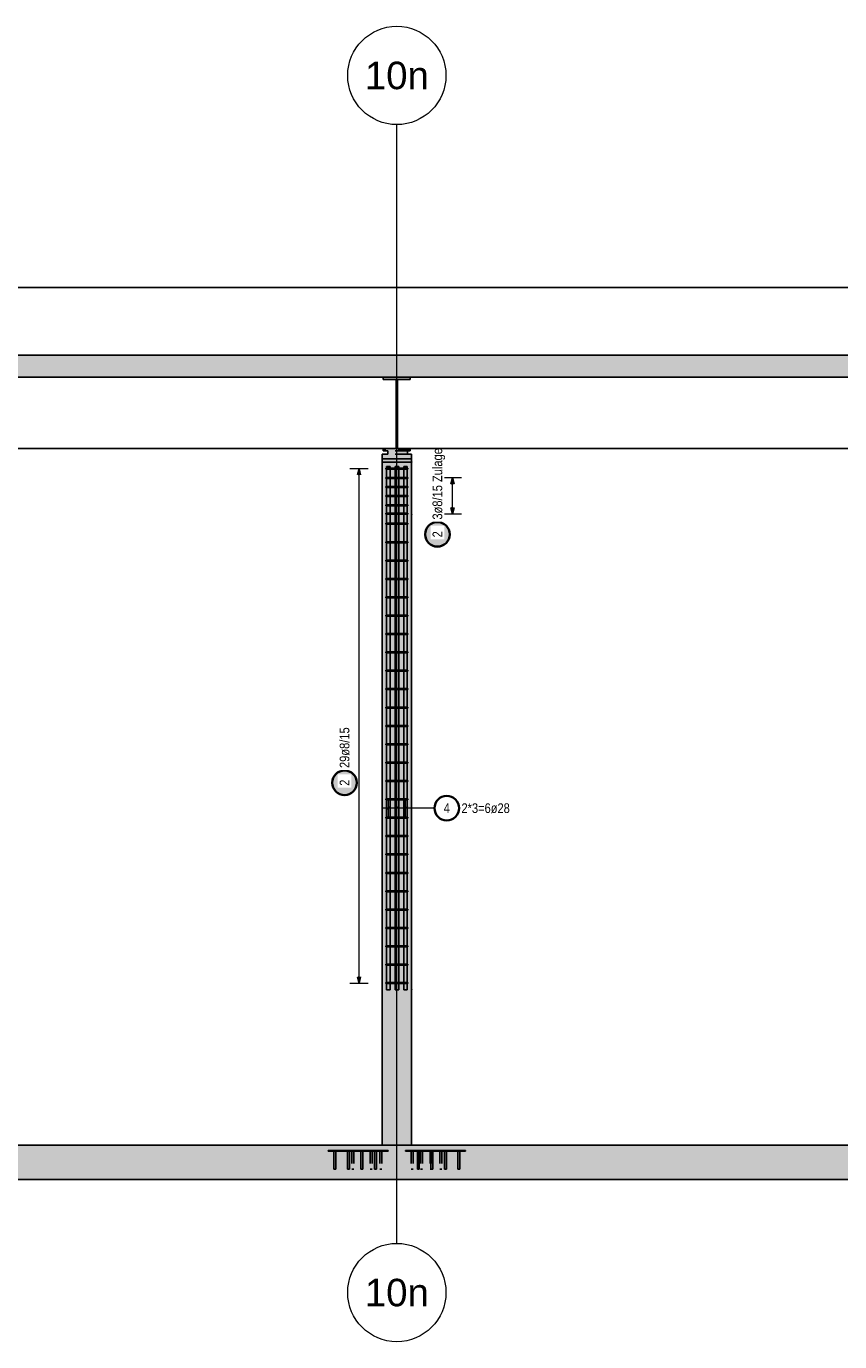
# Model space of a CAD drawing. Header units: millimetres. Extents: x -17.3 to 56.2, y -13.9 to 21.4.
# Tile 43 of 56: x 31.2 to 37.8, y -13.7 to -3. Entities that reach past the tile are written whole.
import ezdxf
from ezdxf.enums import TextEntityAlignment as Align

# ---------------------------------------------------------------- set-up
doc = ezdxf.new("R2010")
doc.units = ezdxf.units.MM
doc.linetypes.add('HIDDEN', pattern=[0.375, 0.25, -0.125])
for name, color, linetype, lineweight in [('Bewehrung', 7, 'Continuous', 20), ('einlesen aus Plan EG', 7, 'Continuous', 20), ('Geschnittene Kanten', 7, 'Continuous', 20), ('Schraffuren', 7, 'Continuous', 20)]:
    doc.layers.add(name, color=color, linetype=linetype, lineweight=lineweight)
doc.styles.add('Arial', font='arial.ttf')
doc.styles.add('Arial Narrow', font='ARIALN.TTF')

msp = doc.modelspace()

# ---------------------------------------------------------------- hatches: boundary and pattern name
at = {"layer": 'Bewehrung', "lineweight": 25, "true_color": 0xffffff}
for points in [[(34.66704, -7.171124), (34.666973, -7.167285), (34.666772, -7.16345), (34.666437, -7.159626), (34.665969, -7.155815), (34.665369, -7.152022), (34.664636, -7.148253), (34.663772, -7.144512), (34.662779, -7.140804), (34.661656, -7.137132), (34.660406, -7.133501), (34.65903, -7.129917), (34.65753, -7.126383), (34.655907, -7.122903), (34.654164, -7.119482), (34.652303, -7.116124), (34.650325, -7.112833), (34.648234, -7.109612), (34.646032, -7.106467), (34.643721, -7.103401), (34.641305, -7.100417), (34.638786, -7.097519), (34.636167, -7.094711), (34.633452, -7.091996), (34.630644, -7.089378), (34.627747, -7.086859), (34.624763, -7.084442), (34.621696, -7.082132), (34.618551, -7.07993), (34.615331, -7.077838), (34.61204, -7.075861), (34.608682, -7.073999), (34.605261, -7.072256), (34.601781, -7.070634), (34.598247, -7.069133), (34.594662, -7.067757), (34.591032, -7.066507), (34.58736, -7.065385), (34.583651, -7.064391), (34.57991, -7.063527), (34.576141, -7.062795), (34.572349, -7.062194), (34.568538, -7.061726), (34.564713, -7.061392), (34.560879, -7.061191), (34.55704, -7.061124), (34.553201, -7.061191), (34.549367, -7.061392), (34.545542, -7.061726), (34.541731, -7.062194), (34.537939, -7.062795), (34.53417, -7.063527), (34.530429, -7.064391), (34.52672, -7.065385), (34.523048, -7.066507), (34.519418, -7.067757), (34.515833, -7.069133), (34.512299, -7.070634), (34.508819, -7.072256), (34.505398, -7.073999), (34.50204, -7.075861), (34.498749, -7.077838), (34.495529, -7.07993), (34.492384, -7.082132), (34.489317, -7.084442), (34.486333, -7.086859), (34.483436, -7.089378), (34.480627, -7.091996), (34.477913, -7.094711), (34.475294, -7.097519), (34.472775, -7.100417), (34.470359, -7.103401), (34.468048, -7.106467), (34.465846, -7.109612), (34.463755, -7.112833), (34.461777, -7.116124), (34.459916, -7.119482), (34.458173, -7.122903), (34.45655, -7.126383), (34.45505, -7.129917), (34.453674, -7.133501), (34.452424, -7.137132), (34.451301, -7.140804), (34.450307, -7.144512), (34.449444, -7.148253), (34.448711, -7.152022), (34.44811, -7.155815), (34.447643, -7.159626), (34.447308, -7.16345), (34.447107, -7.167285), (34.44704, -7.171124), (34.447107, -7.174963), (34.447308, -7.178797), (34.447643, -7.182622), (34.44811, -7.186433), (34.448711, -7.190225), (34.449444, -7.193994), (34.450307, -7.197735), (34.451301, -7.201444), (34.452424, -7.205116), (34.453674, -7.208746), (34.45505, -7.21233), (34.45655, -7.215865), (34.458173, -7.219344), (34.459916, -7.222766), (34.461777, -7.226124), (34.463755, -7.229415), (34.465846, -7.232635), (34.468048, -7.23578), (34.470359, -7.238846), (34.472775, -7.24183), (34.475294, -7.244728), (34.477913, -7.247536), (34.480627, -7.250251), (34.483436, -7.25287), (34.486333, -7.255389), (34.489317, -7.257805), (34.492384, -7.260116), (34.495529, -7.262318), (34.498749, -7.264409), (34.50204, -7.266386), (34.505398, -7.268248), (34.508819, -7.269991), (34.512299, -7.271614), (34.515833, -7.273114), (34.519418, -7.27449), (34.523048, -7.27574), (34.52672, -7.276862), (34.530429, -7.277856), (34.53417, -7.27872), (34.537939, -7.279453), (34.541731, -7.280053), (34.545542, -7.280521), (34.549367, -7.280856), (34.553201, -7.281057), (34.55704, -7.281124), (34.560879, -7.281057), (34.564713, -7.280856), (34.568538, -7.280521), (34.572349, -7.280053), (34.576141, -7.279453), (34.57991, -7.27872), (34.583651, -7.277856), (34.58736, -7.276862), (34.591032, -7.27574), (34.594662, -7.27449), (34.598247, -7.273114), (34.601781, -7.271614), (34.605261, -7.269991), (34.608682, -7.268248), (34.61204, -7.266386), (34.615331, -7.264409), (34.618551, -7.262318), (34.621696, -7.260116), (34.624763, -7.257805), (34.627747, -7.255389), (34.630644, -7.25287), (34.633452, -7.250251), (34.636167, -7.247536), (34.638786, -7.244728), (34.641305, -7.24183), (34.643721, -7.238846), (34.646032, -7.23578), (34.648234, -7.232635), (34.650325, -7.229415), (34.652303, -7.226124), (34.654164, -7.222766), (34.655907, -7.219344), (34.65753, -7.215865), (34.65903, -7.21233), (34.660406, -7.208746), (34.661656, -7.205116), (34.662779, -7.201444), (34.663772, -7.197735), (34.664636, -7.193994), (34.665369, -7.190225), (34.665969, -7.186433), (34.666437, -7.182622), (34.666772, -7.178797)], [(33.910753, -9.193062), (33.910686, -9.189223), (33.910485, -9.185389), (33.91015, -9.181564), (33.909682, -9.177753), (33.909081, -9.173961), (33.908349, -9.170192), (33.907485, -9.16645), (33.906491, -9.162742), (33.905369, -9.15907), (33.904119, -9.15544), (33.902743, -9.151855), (33.901243, -9.148321), (33.89962, -9.144841), (33.897877, -9.14142), (33.896015, -9.138062), (33.894038, -9.134771), (33.891947, -9.131551), (33.889744, -9.128405), (33.887434, -9.125339), (33.885017, -9.122355), (33.882498, -9.119457), (33.87988, -9.116649), (33.877165, -9.113934), (33.874357, -9.111316), (33.871459, -9.108797), (33.868475, -9.106381), (33.865409, -9.10407), (33.862264, -9.101868), (33.859044, -9.099777), (33.855753, -9.097799), (33.852394, -9.095938), (33.848973, -9.094195), (33.845494, -9.092572), (33.841959, -9.091072), (33.838375, -9.089696), (33.834744, -9.088446), (33.831073, -9.087323), (33.827364, -9.086329), (33.823623, -9.085466), (33.819854, -9.084733), (33.816062, -9.084132), (33.812251, -9.083664), (33.808426, -9.08333), (33.804591, -9.083129), (33.800753, -9.083062), (33.796914, -9.083129), (33.793079, -9.08333), (33.789254, -9.083664), (33.785444, -9.084132), (33.781651, -9.084733), (33.777882, -9.085466), (33.774141, -9.086329), (33.770432, -9.087323), (33.766761, -9.088446), (33.76313, -9.089696), (33.759546, -9.091072), (33.756012, -9.092572), (33.752532, -9.094195), (33.749111, -9.095938), (33.745753, -9.097799), (33.742461, -9.099777), (33.739241, -9.101868), (33.736096, -9.10407), (33.73303, -9.106381), (33.730046, -9.108797), (33.727148, -9.111316), (33.72434, -9.113934), (33.721625, -9.116649), (33.719007, -9.119457), (33.716488, -9.122355), (33.714071, -9.125339), (33.711761, -9.128405), (33.709558, -9.131551), (33.707467, -9.134771), (33.70549, -9.138062), (33.703628, -9.14142), (33.701885, -9.144841), (33.700263, -9.148321), (33.698762, -9.151855), (33.697386, -9.15544), (33.696136, -9.15907), (33.695014, -9.162742), (33.69402, -9.16645), (33.693156, -9.170192), (33.692424, -9.173961), (33.691823, -9.177753), (33.691355, -9.181564), (33.69102, -9.185389), (33.69082, -9.189223), (33.690753, -9.193062), (33.69082, -9.196901), (33.69102, -9.200735), (33.691355, -9.20456), (33.691823, -9.208371), (33.692424, -9.212163), (33.693156, -9.215932), (33.69402, -9.219673), (33.695014, -9.223382), (33.696136, -9.227054), (33.697386, -9.230684), (33.698762, -9.234269), (33.700263, -9.237803), (33.701885, -9.241283), (33.703628, -9.244704), (33.70549, -9.248062), (33.707467, -9.251353), (33.709558, -9.254573), (33.711761, -9.257718), (33.714071, -9.260785), (33.716488, -9.263769), (33.719007, -9.266666), (33.721625, -9.269474), (33.72434, -9.272189), (33.727148, -9.274808), (33.730046, -9.277327), (33.73303, -9.279743), (33.736096, -9.282054), (33.739241, -9.284256), (33.742461, -9.286347), (33.745753, -9.288325), (33.749111, -9.290186), (33.752532, -9.291929), (33.756012, -9.293552), (33.759546, -9.295052), (33.76313, -9.296428), (33.766761, -9.297678), (33.770432, -9.298801), (33.774141, -9.299794), (33.777882, -9.300658), (33.781651, -9.301391), (33.785444, -9.301991), (33.789254, -9.302459), (33.793079, -9.302794), (33.796914, -9.302995), (33.800753, -9.303062), (33.804591, -9.302995), (33.808426, -9.302794), (33.812251, -9.302459), (33.816062, -9.301991), (33.819854, -9.301391), (33.823623, -9.300658), (33.827364, -9.299794), (33.831073, -9.298801), (33.834744, -9.297678), (33.838375, -9.296428), (33.841959, -9.295052), (33.845494, -9.293552), (33.848973, -9.291929), (33.852394, -9.290186), (33.855753, -9.288325), (33.859044, -9.286347), (33.862264, -9.284256), (33.865409, -9.282054), (33.868475, -9.279743), (33.871459, -9.277327), (33.874357, -9.274808), (33.877165, -9.272189), (33.87988, -9.269474), (33.882498, -9.266666), (33.885017, -9.263769), (33.887434, -9.260785), (33.889744, -9.257718), (33.891947, -9.254573), (33.894038, -9.251353), (33.896015, -9.248062), (33.897877, -9.244704), (33.89962, -9.241283), (33.901243, -9.237803), (33.902743, -9.234269), (33.904119, -9.230684), (33.905369, -9.227054), (33.906491, -9.223382), (33.907485, -9.219673), (33.908349, -9.215932), (33.909081, -9.212163), (33.909682, -9.208371), (33.91015, -9.20456), (33.910485, -9.200735)]]:
    msp.add_hatch(color=7, dxfattribs=at).paths.add_polyline_path(points)
at = {"layer": 'Schraffuren', "lineweight": 13, "true_color": 0xd7ffd7}
for points in [[(43.597172, -5.892592), (43.597172, -5.712592), (2.016153, -5.712592), (2.016153, -5.892592)], [(34.346872, -12.142594), (34.346872, -6.582594), (34.106872, -6.582594), (34.106872, -12.142594)], [(43.597172, -12.422586), (43.597172, -12.142586), (42.953198, -12.142586), (42.953198, -12.162586), (42.944383, -12.162586), (42.944383, -12.142586), (2.509278, -12.142586), (2.509278, -12.162586), (2.500462, -12.162586), (2.500462, -12.142586), (2.016153, -12.142594), (2.016153, -12.422586), (20.301426, -12.422586), (20.301426, -12.432586), (29.751818, -12.432586), (29.751818, -12.422586)]]:
    msp.add_hatch(color=254, dxfattribs=at).paths.add_polyline_path(points)
at = {"layer": 'Schraffuren', "lineweight": 13, "true_color": 0x4682b4}
for points in [[(34.336426, -5.911592), (34.336426, -5.892592), (34.116426, -5.892592), (34.116426, -5.911592), (34.220426, -5.911592), (34.220426, -6.473592), (34.116426, -6.473592), (34.116426, -6.492592), (34.336426, -6.492592), (34.336426, -6.473592), (34.232426, -6.473592), (34.232426, -5.911592)], [(34.346872, -6.557594), (34.346872, -6.517594), (34.106872, -6.517594), (34.106872, -6.557594)], [(34.313311, -6.517594), (34.313311, -6.492594), (34.153311, -6.492594), (34.153311, -6.517594)], [(33.886872, -12.192594), (33.886872, -12.187594), (33.666872, -12.187594), (33.666872, -12.192594)], [(33.729872, -12.337594), (33.729872, -12.192594), (33.713872, -12.192594), (33.713872, -12.337594)], [(33.839872, -12.337594), (33.839872, -12.192594), (33.823872, -12.192594), (33.823872, -12.337594)], [(34.106872, -12.192594), (34.106872, -12.187594), (33.886872, -12.187594), (33.886872, -12.192594)], [(33.949872, -12.337594), (33.949872, -12.192594), (33.933872, -12.192594), (33.933872, -12.337594)], [(34.059872, -12.337594), (34.059872, -12.192594), (34.043872, -12.192594), (34.043872, -12.337594)], [(34.566872, -12.192594), (34.566872, -12.187594), (34.346872, -12.187594), (34.346872, -12.192594)], [(34.409872, -12.337594), (34.409872, -12.192594), (34.393872, -12.192594), (34.393872, -12.337594)], [(34.519872, -12.337594), (34.519872, -12.192594), (34.503872, -12.192594), (34.503872, -12.337594)], [(34.786872, -12.192594), (34.786872, -12.187594), (34.566872, -12.187594), (34.566872, -12.192594)], [(34.629872, -12.337594), (34.629872, -12.192594), (34.613872, -12.192594), (34.613872, -12.337594)], [(34.739872, -12.337594), (34.739872, -12.192594), (34.723872, -12.192594), (34.723872, -12.337594)]]:
    msp.add_hatch(color=145, dxfattribs=at).paths.add_polyline_path(points)
at = {"layer": 'Schraffuren', "lineweight": 13, "true_color": 0xe3ffe3}
msp.add_hatch(color=7, dxfattribs=at).paths.add_polyline_path([(34.346872, -6.582594), (34.346872, -6.557594), (34.106872, -6.557594), (34.106872, -6.582594)])

# ---------------------------------------------------------------- linework, layer by layer
at = {"color": 9, "linetype": 'Continuous', "lineweight": 0}
msp.add_line((34.226825, -12.942586), (34.226825, -3.836055), dxfattribs=at)
at = {"color": 3, "linetype": 'Continuous', "lineweight": 25}
for p, q in [((43.297172, -5.162592), (2.156425, -5.162592)), ((34.220426, -6.472592), (29.632426, -6.472592))]:
    msp.add_line(p, q, dxfattribs=at)
at = {"color": 3, "linetype": 'HIDDEN', "lineweight": 25, "ltscale": 0.25}
for p, q in [((34.336426, -6.484478), (34.116426, -6.484478)), ((34.313311, -6.492594), (34.153311, -6.492594)), ((34.313311, -6.517594), (34.153311, -6.517594)), ((34.232426, -6.472592), (34.220426, -6.472592)), ((33.714481, -12.192594), (33.713872, -12.192594)), ((33.716215, -12.192594), (33.714481, -12.192594)), ((33.718811, -12.192594), (33.716215, -12.192594)), ((33.721872, -12.192594), (33.718811, -12.192594)), ((33.724934, -12.192594), (33.721872, -12.192594)), ((33.727529, -12.192594), (33.724934, -12.192594)), ((33.729263, -12.192594), (33.727529, -12.192594)), ((33.729872, -12.192594), (33.729263, -12.192594)), ((33.815336, -12.187594), (33.815336, -12.192594)), ((33.824481, -12.192594), (33.823872, -12.192594)), ((33.826215, -12.192594), (33.824481, -12.192594)), ((33.828811, -12.192594), (33.826215, -12.192594)), ((33.831872, -12.192594), (33.828811, -12.192594)), ((33.834934, -12.192594), (33.831872, -12.192594)), ((33.837529, -12.192594), (33.834934, -12.192594)), ((33.839263, -12.192594), (33.837529, -12.192594)), ((33.839872, -12.192594), (33.839263, -12.192594)), ((33.84362, -12.187594), (33.84362, -12.192594)), ((33.860369, -12.192594), (33.860369, -12.337594)), ((33.876369, -12.192594), (33.876369, -12.337594)), ((33.932494, -12.192594), (33.932494, -12.337594)), ((33.934481, -12.192594), (33.933872, -12.192594)), ((33.936215, -12.192594), (33.934481, -12.192594)), ((33.938811, -12.192594), (33.936215, -12.192594)), ((33.941872, -12.192594), (33.938811, -12.192594)), ((33.944934, -12.192594), (33.941872, -12.192594)), ((33.947529, -12.192594), (33.944934, -12.192594)), ((33.949263, -12.192594), (33.947529, -12.192594)), ((33.948494, -12.192594), (33.948494, -12.337594)), ((33.949872, -12.192594), (33.949263, -12.192594)), ((34.010276, -12.192594), (34.010276, -12.337594)), ((34.026276, -12.192594), (34.026276, -12.337594)), ((34.044481, -12.192594), (34.043872, -12.192594)), ((34.046215, -12.192594), (34.044481, -12.192594)), ((34.048811, -12.192594), (34.046215, -12.192594)), ((34.051872, -12.192594), (34.048811, -12.192594)), ((34.054934, -12.192594), (34.051872, -12.192594)), ((34.057529, -12.192594), (34.054934, -12.192594)), ((34.059263, -12.192594), (34.057529, -12.192594)), ((34.059872, -12.192594), (34.059263, -12.192594)), ((34.088057, -12.192594), (34.088057, -12.337594)), ((34.104057, -12.192594), (34.104057, -12.337594)), ((34.109178, -12.142594), (34.106872, -12.142594)), ((34.126463, -12.187594), (34.106872, -12.187594)), ((34.126463, -12.192594), (34.106872, -12.192594)), ((34.116007, -12.142594), (34.109178, -12.142594)), ((34.127096, -12.142594), (34.116007, -12.142594)), ((34.154747, -12.187594), (34.126463, -12.187594)), ((34.126463, -12.187594), (34.126463, -12.192594)), ((34.154747, -12.192594), (34.126463, -12.192594)), ((34.142019, -12.142594), (34.127096, -12.142594)), ((34.160204, -12.142594), (34.142019, -12.142594)), ((34.154747, -12.187594), (34.154747, -12.192594)), ((34.18095, -12.142594), (34.160204, -12.142594)), ((34.203461, -12.142594), (34.18095, -12.142594)), ((34.226872, -12.142594), (34.203461, -12.142594)), ((34.250283, -12.142594), (34.226872, -12.142594)), ((34.272794, -12.142594), (34.250283, -12.142594)), ((34.293541, -12.142594), (34.272794, -12.142594)), ((34.311725, -12.142594), (34.293541, -12.142594)), ((34.325867, -12.187594), (34.297583, -12.187594)), ((34.297583, -12.187594), (34.297583, -12.192594)), ((34.325867, -12.192594), (34.297583, -12.192594)), ((34.326649, -12.142594), (34.311725, -12.142594)), ((34.346872, -12.187594), (34.325867, -12.187594)), ((34.325867, -12.187594), (34.325867, -12.192594)), ((34.346872, -12.192594), (34.325867, -12.192594)), ((34.337738, -12.142594), (34.326649, -12.142594)), ((34.344566, -12.142594), (34.337738, -12.142594)), ((34.342616, -12.192594), (34.342616, -12.337594)), ((34.346872, -12.142594), (34.344566, -12.142594)), ((34.358616, -12.192594), (34.358616, -12.337594)), ((34.394481, -12.192594), (34.393872, -12.192594)), ((34.396215, -12.192594), (34.394481, -12.192594)), ((34.398811, -12.192594), (34.396215, -12.192594)), ((34.401872, -12.192594), (34.398811, -12.192594)), ((34.404934, -12.192594), (34.401872, -12.192594)), ((34.407529, -12.192594), (34.404934, -12.192594)), ((34.409263, -12.192594), (34.407529, -12.192594)), ((34.409872, -12.192594), (34.409263, -12.192594)), ((34.420398, -12.192594), (34.420398, -12.337594)), ((34.436398, -12.192594), (34.436398, -12.337594)), ((34.498179, -12.192594), (34.498179, -12.337594)), ((34.504481, -12.192594), (34.503872, -12.192594)), ((34.506215, -12.192594), (34.504481, -12.192594)), ((34.508811, -12.192594), (34.506215, -12.192594)), ((34.511872, -12.192594), (34.508811, -12.192594)), ((34.514934, -12.192594), (34.511872, -12.192594)), ((34.514179, -12.192594), (34.514179, -12.337594)), ((34.517529, -12.192594), (34.514934, -12.192594)), ((34.519263, -12.192594), (34.517529, -12.192594)), ((34.519872, -12.192594), (34.519263, -12.192594)), ((34.575961, -12.192594), (34.575961, -12.337594)), ((34.591961, -12.192594), (34.591961, -12.337594)), ((34.60871, -12.187594), (34.60871, -12.192594)), ((34.614481, -12.192594), (34.613872, -12.192594)), ((34.616215, -12.192594), (34.614481, -12.192594)), ((34.618811, -12.192594), (34.616215, -12.192594)), ((34.621872, -12.192594), (34.618811, -12.192594)), ((34.624934, -12.192594), (34.621872, -12.192594)), ((34.627529, -12.192594), (34.624934, -12.192594)), ((34.629263, -12.192594), (34.627529, -12.192594)), ((34.629872, -12.192594), (34.629263, -12.192594)), ((34.636994, -12.187594), (34.636994, -12.192594)), ((34.724481, -12.192594), (34.723872, -12.192594)), ((34.726215, -12.192594), (34.724481, -12.192594)), ((34.728811, -12.192594), (34.726215, -12.192594)), ((34.731872, -12.192594), (34.728811, -12.192594)), ((34.734934, -12.192594), (34.731872, -12.192594)), ((34.737529, -12.192594), (34.734934, -12.192594)), ((34.739263, -12.192594), (34.737529, -12.192594)), ((34.739872, -12.192594), (34.739263, -12.192594)), ((33.860978, -12.337594), (33.860369, -12.337594)), ((33.862712, -12.337594), (33.860978, -12.337594)), ((33.865308, -12.337594), (33.862712, -12.337594)), ((33.868369, -12.337594), (33.865308, -12.337594)), ((33.87143, -12.337594), (33.868369, -12.337594)), ((33.874026, -12.337594), (33.87143, -12.337594)), ((33.87576, -12.337594), (33.874026, -12.337594)), ((33.876369, -12.337594), (33.87576, -12.337594)), ((33.933103, -12.337594), (33.932494, -12.337594)), ((33.933872, -12.337594), (33.933103, -12.337594)), ((34.010885, -12.337594), (34.010276, -12.337594)), ((34.012619, -12.337594), (34.010885, -12.337594)), ((34.015214, -12.337594), (34.012619, -12.337594)), ((34.018276, -12.337594), (34.015214, -12.337594)), ((34.021337, -12.337594), (34.018276, -12.337594)), ((34.023933, -12.337594), (34.021337, -12.337594)), ((34.025667, -12.337594), (34.023933, -12.337594)), ((34.026276, -12.337594), (34.025667, -12.337594)), ((34.088666, -12.337594), (34.088057, -12.337594)), ((34.090401, -12.337594), (34.088666, -12.337594)), ((34.092996, -12.337594), (34.090401, -12.337594)), ((34.096057, -12.337594), (34.092996, -12.337594)), ((34.099119, -12.337594), (34.096057, -12.337594)), ((34.101714, -12.337594), (34.099119, -12.337594)), ((34.103448, -12.337594), (34.101714, -12.337594)), ((34.104057, -12.337594), (34.103448, -12.337594)), ((34.343225, -12.337594), (34.342616, -12.337594)), ((34.344959, -12.337594), (34.343225, -12.337594)), ((34.347554, -12.337594), (34.344959, -12.337594)), ((34.350616, -12.337594), (34.347554, -12.337594)), ((34.353677, -12.337594), (34.350616, -12.337594)), ((34.356273, -12.337594), (34.353677, -12.337594)), ((34.358007, -12.337594), (34.356273, -12.337594)), ((34.358616, -12.337594), (34.358007, -12.337594)), ((34.421007, -12.337594), (34.420398, -12.337594)), ((34.422741, -12.337594), (34.421007, -12.337594)), ((34.425336, -12.337594), (34.422741, -12.337594)), ((34.428398, -12.337594), (34.425336, -12.337594)), ((34.431459, -12.337594), (34.428398, -12.337594)), ((34.434054, -12.337594), (34.431459, -12.337594)), ((34.435789, -12.337594), (34.434054, -12.337594)), ((34.436398, -12.337594), (34.435789, -12.337594)), ((34.498788, -12.337594), (34.498179, -12.337594)), ((34.500522, -12.337594), (34.498788, -12.337594)), ((34.503118, -12.337594), (34.500522, -12.337594)), ((34.503872, -12.337594), (34.503118, -12.337594)), ((34.57657, -12.337594), (34.575961, -12.337594)), ((34.578304, -12.337594), (34.57657, -12.337594)), ((34.5809, -12.337594), (34.578304, -12.337594)), ((34.583961, -12.337594), (34.5809, -12.337594)), ((34.587023, -12.337594), (34.583961, -12.337594)), ((34.589618, -12.337594), (34.587023, -12.337594)), ((34.591352, -12.337594), (34.589618, -12.337594)), ((34.591961, -12.337594), (34.591352, -12.337594))]:
    msp.add_line(p, q, dxfattribs=at)
at = {"color": 9, "linetype": 'Continuous', "lineweight": 0}
for centre in [(34.226825, -3.436055), (34.226825, -13.342586)]:
    msp.add_circle(centre, 0.4, dxfattribs=at)
at = {"layer": 'Bewehrung', "color": 5, "linetype": 'Continuous', "lineweight": 18}
for p, q in [((33.993746, -6.636884), (33.843746, -6.636884)), ((33.918746, -10.823594), (33.918746, -6.636884)), ((34.754188, -6.711881), (34.604188, -6.711881)), ((34.679188, -7.003881), (34.679188, -6.711881)), ((34.604188, -7.003881), (34.754188, -7.003881)), ((34.347622, -9.399806), (34.107622, -9.399806)), ((34.157622, -9.474806), (34.157622, -9.324806)), ((34.227622, -9.474806), (34.227622, -9.324806)), ((34.297622, -9.474806), (34.297622, -9.324806)), ((34.533103, -9.399806), (34.347622, -9.399806)), ((33.843746, -10.823594), (33.993746, -10.823594))]:
    msp.add_line(p, q, dxfattribs=at)
at = {"layer": 'Bewehrung', "color": 3, "linetype": 'Continuous', "lineweight": 25}
for p, q in [((33.918746, -6.636884), (33.905348, -6.686884)), ((33.932143, -6.686884), (33.918746, -6.636884)), ((34.136872, -6.640884), (34.136872, -6.632884)), ((34.136872, -6.632884), (34.316892, -6.632884)), ((34.143622, -6.617874), (34.171622, -6.617874)), ((34.143622, -10.877874), (34.143622, -6.617874)), ((34.171622, -6.617874), (34.171622, -10.877874)), ((34.213622, -6.617874), (34.241622, -6.617874)), ((34.213622, -10.877874), (34.213622, -6.617874)), ((34.241622, -6.617874), (34.241622, -10.877874)), ((34.283622, -6.617874), (34.311622, -6.617874)), ((34.283622, -10.877874), (34.283622, -6.617874)), ((34.311622, -6.617874), (34.311622, -10.877874)), ((34.316892, -6.632884), (34.316892, -6.640884)), ((34.316892, -6.640884), (34.136872, -6.640884)), ((34.136872, -6.715881), (34.136872, -6.707881)), ((34.136872, -6.707881), (34.316892, -6.707881)), ((34.316892, -6.715881), (34.136872, -6.715881)), ((34.316892, -6.707881), (34.316892, -6.715881)), ((34.679188, -6.711881), (34.665791, -6.761881)), ((34.692586, -6.761881), (34.679188, -6.711881)), ((34.136872, -6.790409), (34.136872, -6.782409)), ((34.136872, -6.782409), (34.316892, -6.782409)), ((34.316892, -6.790409), (34.136872, -6.790409)), ((34.316892, -6.782409), (34.316892, -6.790409)), ((34.136872, -6.861881), (34.136872, -6.853881)), ((34.136872, -6.853881), (34.316892, -6.853881)), ((34.316892, -6.861881), (34.136872, -6.861881)), ((34.136872, -6.939934), (34.136872, -6.931934)), ((34.136872, -6.931934), (34.316892, -6.931934)), ((34.316892, -6.939934), (34.136872, -6.939934)), ((34.316892, -6.853881), (34.316892, -6.861881)), ((34.316892, -6.931934), (34.316892, -6.939934)), ((34.665791, -6.953881), (34.679188, -7.003881)), ((34.679188, -7.003881), (34.692586, -6.953881)), ((34.136872, -7.007881), (34.136872, -6.999881)), ((34.136872, -6.999881), (34.316892, -6.999881)), ((34.316892, -7.007881), (34.136872, -7.007881)), ((34.316892, -6.999881), (34.316892, -7.007881)), ((34.136872, -7.08946), (34.136872, -7.08146)), ((34.136872, -7.08146), (34.316892, -7.08146)), ((34.316892, -7.08946), (34.136872, -7.08946)), ((34.316892, -7.08146), (34.316892, -7.08946)), ((34.136872, -7.238985), (34.136872, -7.230985)), ((34.136872, -7.230985), (34.316892, -7.230985)), ((34.316892, -7.238985), (34.136872, -7.238985)), ((34.316892, -7.230985), (34.316892, -7.238985)), ((34.136872, -7.38851), (34.136872, -7.38051)), ((34.136872, -7.38051), (34.316892, -7.38051)), ((34.316892, -7.38051), (34.316892, -7.38851)), ((34.316892, -7.38851), (34.136872, -7.38851)), ((34.136872, -7.538036), (34.136872, -7.530036)), ((34.136872, -7.530036), (34.316892, -7.530036)), ((34.316892, -7.538036), (34.136872, -7.538036)), ((34.316892, -7.530036), (34.316892, -7.538036)), ((34.136872, -7.687561), (34.136872, -7.679561)), ((34.136872, -7.679561), (34.316892, -7.679561)), ((34.316892, -7.687561), (34.136872, -7.687561)), ((34.316892, -7.679561), (34.316892, -7.687561)), ((34.136872, -7.837086), (34.136872, -7.829086)), ((34.136872, -7.829086), (34.316892, -7.829086)), ((34.316892, -7.837086), (34.136872, -7.837086)), ((34.316892, -7.829086), (34.316892, -7.837086)), ((34.136872, -7.986612), (34.136872, -7.978612)), ((34.136872, -7.978612), (34.316892, -7.978612)), ((34.316892, -7.986612), (34.136872, -7.986612)), ((34.316892, -7.978612), (34.316892, -7.986612)), ((34.136872, -8.136137), (34.136872, -8.128137)), ((34.136872, -8.128137), (34.316892, -8.128137)), ((34.316892, -8.136137), (34.136872, -8.136137)), ((34.316892, -8.128137), (34.316892, -8.136137)), ((34.136872, -8.285663), (34.136872, -8.277663)), ((34.136872, -8.277663), (34.316892, -8.277663)), ((34.316892, -8.285663), (34.136872, -8.285663)), ((34.316892, -8.277663), (34.316892, -8.285663)), ((34.136872, -8.435188), (34.136872, -8.427188)), ((34.136872, -8.427188), (34.316892, -8.427188)), ((34.316892, -8.435188), (34.136872, -8.435188)), ((34.316892, -8.427188), (34.316892, -8.435188)), ((34.136872, -8.584713), (34.136872, -8.576713)), ((34.136872, -8.576713), (34.316892, -8.576713)), ((34.316892, -8.584713), (34.136872, -8.584713)), ((34.316892, -8.576713), (34.316892, -8.584713)), ((34.136872, -8.734239), (34.136872, -8.726239)), ((34.136872, -8.726239), (34.316892, -8.726239)), ((34.316892, -8.734239), (34.136872, -8.734239)), ((34.316892, -8.726239), (34.316892, -8.734239)), ((34.136872, -8.883764), (34.136872, -8.875764)), ((34.136872, -8.875764), (34.316892, -8.875764)), ((34.316892, -8.883764), (34.136872, -8.883764)), ((34.316892, -8.875764), (34.316892, -8.883764)), ((34.136872, -9.033289), (34.136872, -9.025289)), ((34.136872, -9.025289), (34.316892, -9.025289)), ((34.316892, -9.033289), (34.136872, -9.033289)), ((34.316892, -9.025289), (34.316892, -9.033289)), ((34.136872, -9.182815), (34.136872, -9.174815)), ((34.136872, -9.174815), (34.316892, -9.174815)), ((34.316892, -9.182815), (34.136872, -9.182815)), ((34.316892, -9.174815), (34.316892, -9.182815)), ((34.136872, -9.33234), (34.136872, -9.32434)), ((34.136872, -9.32434), (34.316892, -9.32434)), ((34.316892, -9.33234), (34.136872, -9.33234)), ((34.139944, -9.417484), (34.1753, -9.382129)), ((34.209944, -9.417484), (34.2453, -9.382129)), ((34.279944, -9.417484), (34.3153, -9.382129)), ((34.316892, -9.32434), (34.316892, -9.33234)), ((34.136872, -9.481865), (34.136872, -9.473865)), ((34.136872, -9.473865), (34.316892, -9.473865)), ((34.316892, -9.481865), (34.136872, -9.481865)), ((34.316892, -9.473865), (34.316892, -9.481865)), ((34.136872, -9.631391), (34.136872, -9.623391)), ((34.136872, -9.623391), (34.316892, -9.623391)), ((34.316892, -9.631391), (34.136872, -9.631391)), ((34.316892, -9.623391), (34.316892, -9.631391)), ((34.136872, -9.780916), (34.136872, -9.772916)), ((34.136872, -9.772916), (34.316892, -9.772916)), ((34.316892, -9.780916), (34.136872, -9.780916)), ((34.316892, -9.772916), (34.316892, -9.780916)), ((34.136872, -9.930441), (34.136872, -9.922441)), ((34.136872, -9.922441), (34.316892, -9.922441)), ((34.316892, -9.930441), (34.136872, -9.930441)), ((34.316892, -9.922441), (34.316892, -9.930441)), ((34.136872, -10.079967), (34.136872, -10.071967)), ((34.136872, -10.071967), (34.316892, -10.071967)), ((34.316892, -10.079967), (34.136872, -10.079967)), ((34.316892, -10.071967), (34.316892, -10.079967)), ((34.136872, -10.229492), (34.136872, -10.221492)), ((34.136872, -10.221492), (34.316892, -10.221492)), ((34.316892, -10.229492), (34.136872, -10.229492)), ((34.316892, -10.221492), (34.316892, -10.229492)), ((34.136872, -10.379018), (34.136872, -10.371018)), ((34.136872, -10.371018), (34.316892, -10.371018)), ((34.316892, -10.379018), (34.136872, -10.379018)), ((34.316892, -10.371018), (34.316892, -10.379018)), ((34.136872, -10.528543), (34.136872, -10.520543)), ((34.136872, -10.520543), (34.316892, -10.520543)), ((34.316892, -10.528543), (34.136872, -10.528543)), ((34.316892, -10.520543), (34.316892, -10.528543)), ((34.136872, -10.678068), (34.136872, -10.670068)), ((34.136872, -10.670068), (34.316892, -10.670068)), ((34.316892, -10.678068), (34.136872, -10.678068)), ((34.316892, -10.670068), (34.316892, -10.678068)), ((33.905348, -10.773594), (33.918746, -10.823594)), ((33.918746, -10.823594), (33.932143, -10.773594)), ((34.136872, -10.827594), (34.136872, -10.819594)), ((34.136872, -10.819594), (34.316892, -10.819594)), ((34.316892, -10.827594), (34.136872, -10.827594)), ((34.171622, -10.877874), (34.143622, -10.877874)), ((34.241622, -10.877874), (34.213622, -10.877874)), ((34.311622, -10.877874), (34.283622, -10.877874)), ((34.316892, -10.819594), (34.316892, -10.827594))]:
    msp.add_line(p, q, dxfattribs=at)
at = {"layer": 'Bewehrung', "color": 2, "linetype": 'Continuous', "lineweight": 35}
for centre in [(34.55704, -7.171124), (33.800753, -9.193062), (34.633103, -9.399806)]:
    msp.add_circle(centre, 0.1, dxfattribs=at)
at = {"layer": 'einlesen aus Plan EG', "color": 9, "linetype": 'Continuous', "lineweight": 0}
for centre in [(34.106872, -6.582881), (34.256872, -6.582881), (34.346872, -6.582881), (34.106872, -7.007881), (34.346872, -7.007881), (34.106872, -10.877594), (34.346872, -10.877594)]:
    msp.add_circle(centre, 0.00111, dxfattribs=at)
at = {"layer": 'Geschnittene Kanten', "color": 3, "linetype": 'Continuous', "lineweight": 25}
for p, q in [((43.297172, -5.712592), (2.156425, -5.712592)), ((34.116426, -5.892592), (29.736426, -5.892592)), ((34.336426, -5.892592), (34.116426, -5.892592)), ((34.116426, -5.892592), (34.116426, -5.911592)), ((34.220426, -5.911592), (34.116426, -5.911592)), ((34.220426, -5.911592), (34.220426, -6.473592)), ((34.336426, -5.911592), (34.232426, -5.911592)), ((34.232426, -5.911592), (34.232426, -6.473592)), ((38.716426, -5.892592), (34.336426, -5.892592)), ((34.336426, -5.892592), (34.336426, -5.911592)), ((34.153311, -6.517594), (34.106872, -6.517594)), ((34.106872, -6.517594), (34.106872, -6.557594)), ((34.220426, -6.473592), (34.116426, -6.473592)), ((34.116426, -6.473592), (34.116426, -6.492592)), ((34.153311, -6.492594), (34.116426, -6.492594)), ((34.153311, -6.492594), (34.153311, -6.517594)), ((34.336426, -6.473592), (34.232426, -6.473592)), ((34.336426, -6.492594), (34.313311, -6.492594)), ((34.313311, -6.492594), (34.313311, -6.517594)), ((34.346872, -6.517594), (34.313311, -6.517594)), ((34.336426, -6.473592), (34.336426, -6.492592)), ((34.346872, -6.517594), (34.346872, -6.557594)), ((34.346872, -6.557594), (34.106872, -6.557594)), ((34.106872, -6.557594), (34.106872, -6.582594)), ((34.346872, -6.582594), (34.106872, -6.582594)), ((34.106872, -6.582594), (34.106872, -12.142594)), ((34.346872, -6.557594), (34.346872, -6.582594)), ((34.346872, -6.582594), (34.346872, -12.142594)), ((34.106872, -12.142594), (29.746867, -12.142594)), ((33.886872, -12.187594), (33.666872, -12.187594)), ((33.666872, -12.187594), (33.666872, -12.192594)), ((33.713872, -12.192594), (33.666872, -12.192594)), ((33.713872, -12.192594), (33.713872, -12.337594)), ((33.823872, -12.192594), (33.729872, -12.192594)), ((33.729872, -12.192594), (33.729872, -12.337594)), ((33.823872, -12.192594), (33.823872, -12.337594)), ((33.886872, -12.192594), (33.839872, -12.192594)), ((33.839872, -12.192594), (33.839872, -12.337594)), ((34.106872, -12.187594), (33.886872, -12.187594)), ((33.933872, -12.192594), (33.886872, -12.192594)), ((33.933872, -12.192594), (33.933872, -12.337594)), ((34.043872, -12.192594), (33.949872, -12.192594)), ((33.949872, -12.192594), (33.949872, -12.337594)), ((34.043872, -12.192594), (34.043872, -12.337594)), ((34.106872, -12.192594), (34.059872, -12.192594)), ((34.059872, -12.192594), (34.059872, -12.337594)), ((34.106872, -12.187594), (34.106872, -12.192594)), ((38.70688, -12.142594), (34.346872, -12.142594)), ((34.566872, -12.187594), (34.346872, -12.187594)), ((34.346872, -12.187594), (34.346872, -12.192594)), ((34.393872, -12.192594), (34.346872, -12.192594)), ((34.393872, -12.192594), (34.393872, -12.337594)), ((34.503872, -12.192594), (34.409872, -12.192594)), ((34.409872, -12.192594), (34.409872, -12.337594)), ((34.503872, -12.192594), (34.503872, -12.337594)), ((34.566872, -12.192594), (34.519872, -12.192594)), ((34.519872, -12.192594), (34.519872, -12.337594)), ((34.786872, -12.187594), (34.566872, -12.187594)), ((34.613872, -12.192594), (34.566872, -12.192594)), ((34.613872, -12.192594), (34.613872, -12.337594)), ((34.723872, -12.192594), (34.629872, -12.192594)), ((34.629872, -12.192594), (34.629872, -12.337594)), ((34.723872, -12.192594), (34.723872, -12.337594)), ((34.786872, -12.192594), (34.739872, -12.192594)), ((34.739872, -12.192594), (34.739872, -12.337594)), ((34.786872, -12.187594), (34.786872, -12.192594)), ((33.729872, -12.337594), (33.713872, -12.337594)), ((33.839872, -12.337594), (33.823872, -12.337594)), ((33.949872, -12.337594), (33.933872, -12.337594)), ((34.059872, -12.337594), (34.043872, -12.337594)), ((34.409872, -12.337594), (34.393872, -12.337594)), ((34.519872, -12.337594), (34.503872, -12.337594)), ((34.629872, -12.337594), (34.613872, -12.337594)), ((34.739872, -12.337594), (34.723872, -12.337594)), ((42.536525, -12.422586), (29.751818, -12.422586))]:
    msp.add_line(p, q, dxfattribs=at)

# ---------------------------------------------------------------- texts
at = {"color": 1, "lineweight": 70, "style": 'Arial'}
for p in [(34.226825, -3.436055), (34.226825, -13.342586)]:
    msp.add_text('10n', height=0.2239173, dxfattribs=at).set_placement(p, align=Align.MIDDLE_CENTER)
at = {"layer": 'Bewehrung', "color": 2, "lineweight": 35, "char_height": 0.07875, "attachment_point": 1, "line_spacing_factor": 0.9, "style": 'Arial Narrow'}
for s, insert in [('4', (34.608297, -9.360431)), ('2*3=6ø28', (34.753103, -9.360431))]:
    msp.add_mtext(s, dxfattribs=dict(at, insert=insert))

# ---------------------------------------------------------------- next in the draw order: texts
at = {"layer": 'Bewehrung', "color": 2, "lineweight": 35, "char_height": 0.07875, "attachment_point": 1, "rotation": 90, "line_spacing_factor": 0.9, "style": 'Arial Narrow', "bg_fill": 3, "box_fill_scale": 1.2, "bg_fill_color": 256, "bg_fill_true_color": 13158600, "bg_fill_transparency": 0}
for s, insert in [('3ø8/15 Zulage', (34.517665, -7.051124)), ('2', (34.517665, -7.19593)), ('29ø8/15', (33.761378, -9.073062)), ('2', (33.761378, -9.217868))]:
    msp.add_mtext(s, dxfattribs=dict(at, insert=insert))

# ---------------------------------------------------------------- next in the draw order: linework, layer by layer
at = {"color": 3, "linetype": 'Continuous', "lineweight": 25}
msp.add_line((38.820426, -6.472592), (34.232426, -6.472592), dxfattribs=at)

doc.saveas('drawing.dxf')
